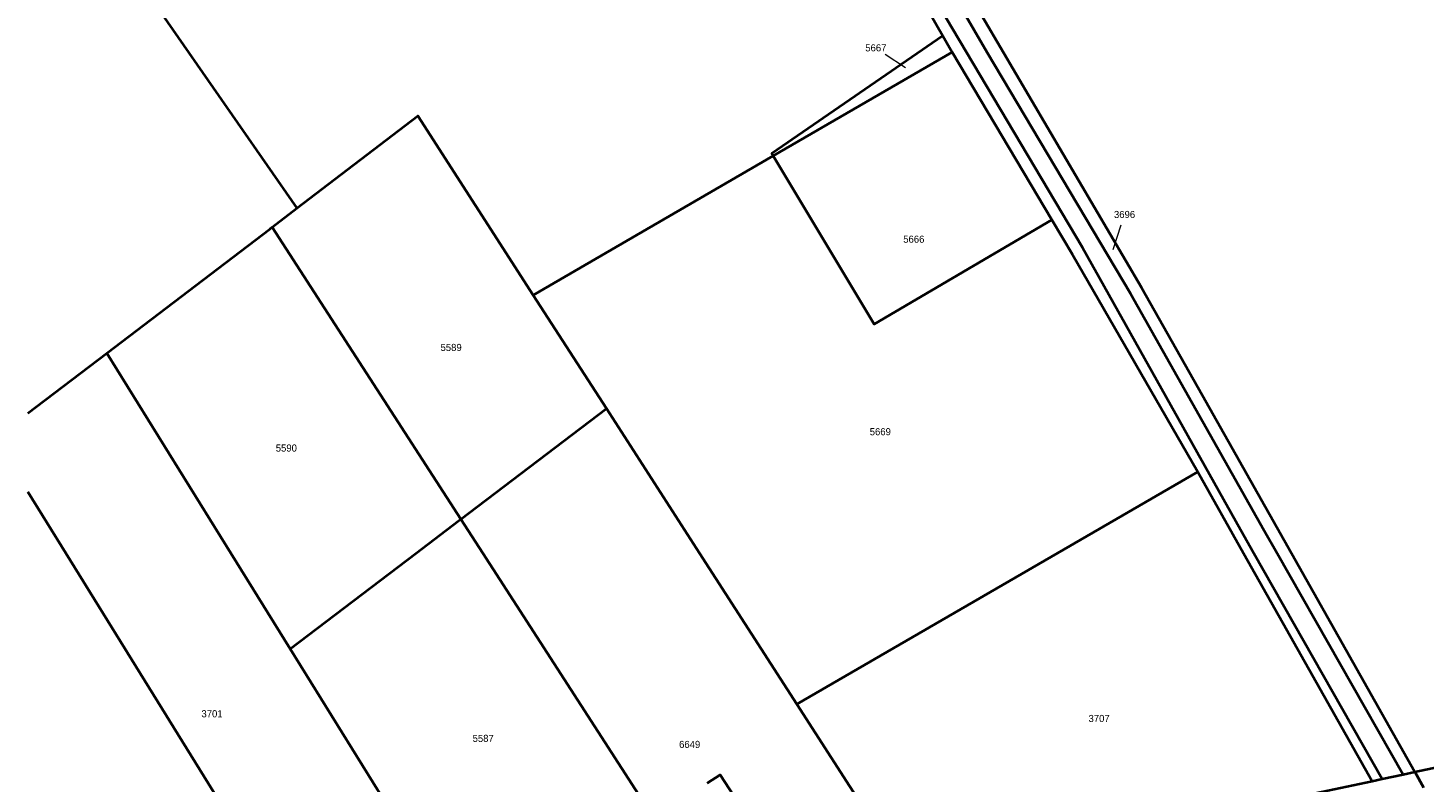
# Model space of a CAD drawing. Extents: x 99476 to 102828, y 406437 to 407931.
# Tile 18 of 48: x 99476 to 99966, y 407419 to 407685. Entities that reach past the tile are written whole.
import ezdxf
from ezdxf.enums import TextEntityAlignment as Align

# ---------------------------------------------------------------- set-up
doc = ezdxf.new("R2010")
doc.units = 0
doc.header["$MEASUREMENT"] = 0
for name, color, linetype, lineweight in [('BK_aanpijling', 10, 'Continuous', 0), ('BK_perceelnr', 10, 'Continuous', 13), ('BK_perceelsgrens', 10, 'Continuous', 40)]:
    doc.layers.add(name, color=color, linetype=linetype, lineweight=lineweight)
doc.styles.add('Style-WORKING', font='WORKING.shx')

msp = doc.modelspace()

# ---------------------------------------------------------------- linework, layer by layer
at = {"layer": 'BK_aanpijling', "linetype": 'Continuous', "lineweight": 0}
for p, q in [((99776.973086, 407675.516029), (99784.055, 407670.785)), ((99859.801905, 407615.334328), (99856.935, 407606.735))]:
    msp.add_line(p, q, dxfattribs=at)
at = {"layer": 'BK_perceelsgrens', "linetype": 'Continuous', "lineweight": 40}
for p, q in [((99511.31, 407706.078), (99570.184, 407621.354)), ((99797.202, 407681.988), (99800.511, 407676.24)), ((99737.616, 407639.728), (99800.511, 407676.24)), ((99800.511, 407676.24), (99835.562, 407617.258)), ((99653.25, 407590.752), (99737.616, 407639.728)), ((99561.473, 407614.705), (99570.184, 407621.354)), ((99561.473, 407614.705), (99627.771, 407511.954)), ((99653.25, 407590.752), (99678.942, 407550.844)), ((99475.642, 407549.183784), (99503.405, 407570.377)), ((99503.405, 407570.377), (99547.004, 407500)), ((99627.771, 407511.954), (99678.942, 407550.844)), ((99678.942, 407550.844), (99711.673, 407500)), ((99837.522, 407500), (99886.828, 407528.623)), ((99886.828, 407528.623), (99902.927, 407500)), ((99475.642, 407521.602873), (99488.997, 407500)), ((99627.771, 407511.954), (99635.485, 407500)), ((99488.997, 407500), (99582.12, 407349.362)), ((99547.004, 407500), (99567.823, 407466.394)), ((99567.823, 407466.394), (99612.042, 407500)), ((99635.485, 407500), (99717.691, 407372.605)), ((99711.673, 407500), (99745.909, 407446.817)), ((99745.909, 407446.817), (99837.522, 407500)), ((99906.524, 407500), (99951.59, 407420.582)), ((99914.674, 407500), (99958.948, 407422.161)), ((99919.687, 407500), (99963.038, 407423.039)), ((99567.823, 407466.394), (99633.101, 407361.024)), ((99745.909, 407446.817), (99784.93, 407386.202)), ((99963.038, 407423.039), (100000, 407430.97)), ((99948.09, 407419.83), (99951.59, 407420.582)), ((99951.59, 407420.582), (99958.948, 407422.161)), ((99958.948, 407422.161), (99963.038, 407423.039))]:
    msp.add_line(p, q, dxfattribs=at)
at = {"layer": 'BK_perceelsgrens', "linetype": 'Continuous', "lineweight": 40, "flags": 128}
for points in [[(99642.028, 407918.425), (99648.787, 407919.879), (99654.22, 407916.994), (99662.758, 407906.435), (99682.014, 407881.851), (99696.685, 407859.797), (99718.079, 407824.544), (99746.151, 407777.142), (99779.07, 407720.854), (99846.256, 407607.471), (99901.775, 407508.368), (99906.524, 407500)], [(99713.636, 407823.532), (99763.928, 407739.259), (99786.848, 407699.994), (99797.202, 407681.988)], [(99762.021, 407763.485), (99812.758, 407676.119), (99863.211, 407591.357), (99910.172, 407507.916), (99914.674, 407500)], [(99800.913, 407706.127), (99867.074, 407593.434), (99888.352, 407555.63), (99919.687, 407500)], [(99797.202, 407681.988), (99737.143, 407640.519), (99737.616, 407639.728)], [(99570.184, 407621.354), (99612.672, 407653.788), (99653.25, 407590.752)], [(99737.616, 407639.728), (99773.109, 407580.488), (99835.562, 407617.258)], [(99835.562, 407617.258), (99842.792, 407605.091), (99886.828, 407528.623)], [(99503.405, 407570.377), (99560.728, 407614.136), (99561.473, 407614.705)], [(99612.042, 407500), (99627.025, 407511.387), (99627.771, 407511.954)], [(99902.927, 407500), (99916.732, 407475.456), (99948.09, 407419.83)], [(99714.398, 407419.091), (99718.945, 407422.062), (99734.906, 407397.521), (99720.135, 407388.008)], [(99963.038, 407423.039), (99966.13, 407417.55)], [(99832.262, 407395.463), (99930.274, 407416.009), (99948.09, 407419.83)]]:
    msp.add_lwpolyline(points, dxfattribs=at)

# ---------------------------------------------------------------- texts
at = {"layer": 'BK_perceelnr', "linetype": 'Continuous', "lineweight": 13, "style": 'Style-WORKING'}
for s, p in [('5667', (99773.656308, 407677.738)), ('3696', (99861.06639, 407619.129)), ('5666', (99786.99839, 407610.436)), ('5589', (99624.38, 407572.358)), ('5669', (99775.22239, 407542.723)), ('5590', (99566.464777, 407536.972)), ('3701', (99540.347542, 407443.501)), ('3707', (99852.12146, 407441.851)), ('5587', (99635.648918, 407434.835)), ('6649', (99708.222237, 407432.719))]:
    msp.add_text(s, height=2.5, dxfattribs=at).set_placement(p, align=Align.MIDDLE_CENTER)

doc.saveas('drawing.dxf')
